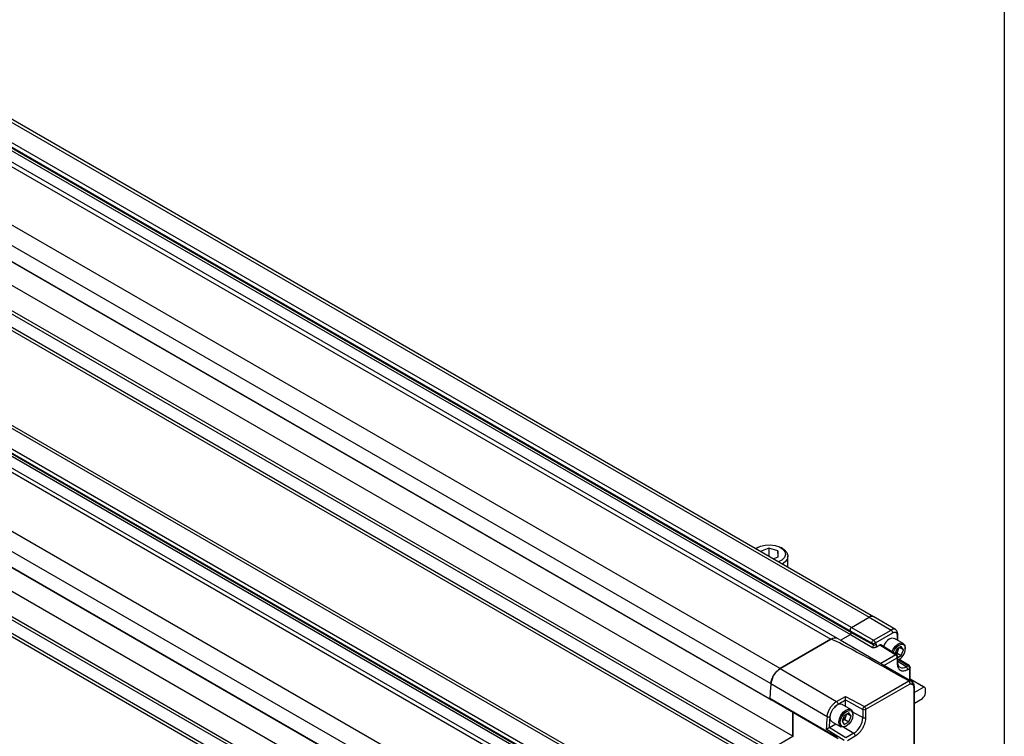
# Model space of a CAD drawing. Header units: millimetres. Extents: x 16 to 683, y 16 to 524.
# Tile 14 of 15: x 543 to 683, y 338 to 440. Entities that reach past the tile are written whole.
import ezdxf

# ---------------------------------------------------------------- set-up
doc = ezdxf.new("R2010")
doc.units = ezdxf.units.MM
doc.header["$LTSCALE"] = 2.5
doc.layers.add('TEXT', color=140, linetype='Continuous', lineweight=25)

msp = doc.modelspace()

# ---------------------------------------------------------------- linework, layer by layer
for p, q in [((433.721, 487.73), (663.531, 355.064)), ((664.156, 355.126), (434.346, 487.792)), ((431.031, 485.798), (660.841, 353.132)), ((661.034, 353.623), (431.224, 486.289)), ((428.308, 484.605), (658.117, 351.939)), ((659.055, 352.032), (429.245, 484.698)), ((431.065, 485.279), (660.875, 352.612)), ((431.181, 485.573), (660.991, 352.907)), ((650.957, 347.805), (421.147, 480.471)), ((419.83, 478.354), (649.639, 345.687)), ((419.662, 476.184), (649.472, 343.518)), ((419.838, 476.016), (649.648, 343.35)), ((652.726, 338.237), (422.916, 470.903)), ((649.648, 336.46), (419.838, 469.126)), ((649.472, 336.088), (419.662, 468.755)), ((419.83, 466.779), (649.639, 334.113)), ((420.21, 466.089), (650.019, 333.423)), ((421.147, 437.195), (650.957, 304.528)), ((419.83, 435.077), (649.639, 302.411)), ((649.472, 300.241), (419.662, 432.907)), ((649.648, 300.073), (419.838, 432.739)), ((621.436, 329.838), (445.99, 431.121)), ((652.726, 294.96), (422.916, 427.626)), ((626.85, 332.963), (462.448, 427.87)), ((627.216, 333.174), (462.814, 428.082)), ((459.924, 426.444), (624.353, 331.522)), ((419.662, 425.478), (649.472, 292.812)), ((419.838, 425.85), (649.648, 293.183)), ((621.985, 330.155), (457.27, 425.243)), ((623.831, 331.221), (459.757, 425.938)), ((623.398, 330.971), (459.792, 425.419)), ((623.711, 331.151), (459.907, 425.713)), ((419.83, 423.502), (649.639, 290.836)), ((420.21, 422.812), (650.019, 290.146)), ((647.761, 364.922), (647.51, 364.778)), ((649.314, 364.815), (648.137, 364.374)), ((650.6, 364.436), (649.314, 364.815)), ((649.314, 364.815), (649.314, 363.694)), ((651.267, 364.778), (651.017, 364.922)), ((649.978, 363.343), (649.862, 363.377)), ((649.944, 363.33), (650.675, 363.604)), ((650.675, 363.604), (650.6, 364.436)), ((650.6, 364.436), (650.6, 363.576)), ((652.045, 362.117), (652.045, 363.693)), ((661.034, 353.623), (663.531, 355.064)), ((661.034, 353.623), (663.531, 355.064)), ((663.531, 355.064), (666.627, 353.246)), ((667.236, 353.304), (664.16, 355.124)), ((661.034, 353.623), (664.129, 351.804)), ((659.459, 351.794), (660.875, 352.612)), ((660.841, 353.132), (663.96, 351.374)), ((660.841, 353.132), (660.991, 352.907)), ((660.841, 353.132), (660.991, 352.907)), ((660.875, 352.612), (663.971, 350.794)), ((660.991, 352.907), (664.11, 351.148)), ((664.129, 351.804), (666.627, 353.246)), ((664.394, 351.449), (666.846, 352.864)), ((667.482, 352.497), (667.482, 351.856)), ((667.573, 351.803), (667.573, 352.625)), ((650.952, 347.802), (658.117, 351.939)), ((658.117, 351.939), (650.957, 347.805)), ((659.377, 351.846), (659.055, 352.032)), ((669.519, 345.987), (659.431, 351.811)), ((664.11, 351.148), (663.96, 351.374)), ((664.394, 351.449), (664.522, 351.257)), ((664.534, 350.864), (665.011, 351.14)), ((665.011, 351.14), (667.274, 349.716)), ((667.438, 349.726), (665.162, 351.159)), ((668.333, 351.364), (667.107, 352.072)), ((668.048, 350.911), (667.411, 350.543)), ((668.367, 350.457), (667.815, 350.776)), ((668.367, 350.457), (668.048, 350.911)), ((667.274, 349.716), (665.167, 348.499)), ((667.411, 350.543), (667.161, 349.9)), ((667.256, 349.841), (667.474, 349.967)), ((667.435, 349.728), (667.438, 349.726)), ((667.474, 349.967), (667.633, 350.378)), ((667.474, 349.967), (668.048, 349.635)), ((667.584, 349.367), (668.048, 349.635)), ((667.584, 348.651), (667.584, 349.462)), ((667.633, 350.378), (667.78, 350.756)), ((668.048, 349.635), (668.367, 350.457)), ((668.624, 350.605), (668.624, 350.72)), ((665.607, 348.245), (667.493, 349.334)), ((667.493, 349.334), (667.493, 348.523)), ((668.754, 348.05), (667.584, 348.773)), ((667.584, 348.655), (667.584, 348.651)), ((667.63, 348.998), (667.73, 349.055)), ((667.715, 349.016), (669.014, 348.2)), ((669.172, 348.215), (667.782, 349.088)), ((669.014, 348.2), (668.754, 348.05)), ((669.169, 348.216), (669.172, 348.215)), ((650.952, 347.802), (658.901, 343.124)), ((668.967, 347.672), (669.227, 347.822)), ((669.227, 347.822), (669.227, 346.156)), ((669.318, 346.103), (669.318, 347.95)), ((649.635, 345.685), (657.582, 341.005)), ((662.842, 342.414), (669.12, 346.041)), ((663.061, 342.032), (669.297, 345.633)), ((671.357, 345.143), (669.318, 346.319)), ((671.237, 345.172), (669.318, 346.279)), ((669.906, 333.281), (669.906, 345.269)), ((658.901, 343.124), (660.189, 343.868)), ((660.189, 343.868), (662.842, 342.414)), ((669.814, 345.141), (669.814, 333.153)), ((671.237, 345.172), (669.906, 344.404)), ((671.486, 344.346), (671.486, 344.857)), ((649.472, 343.595), (658.973, 338.069)), ((649.648, 343.426), (649.472, 343.595)), ((649.472, 343.518), (649.648, 343.35)), ((649.648, 343.426), (659.148, 337.901)), ((659.12, 342.743), (660.194, 343.362)), ((660.931, 341.988), (659.704, 342.696)), ((660.194, 343.362), (662.626, 342.028)), ((660.194, 342.413), (660.194, 343.362)), ((669.906, 342.924), (671.044, 343.581)), ((652.726, 338.237), (652.726, 341.637)), ((652.77, 338.186), (652.77, 341.611)), ((660.008, 341.167), (659.689, 340.345)), ((660.646, 341.535), (660.008, 341.167)), ((660.231, 341.002), (660.378, 341.38)), ((660.965, 341.081), (660.412, 341.4)), ((660.965, 341.081), (660.646, 341.535)), ((660.646, 340.259), (660.965, 341.081)), ((662.626, 340.858), (661.185, 341.634)), ((661.222, 341.23), (661.222, 341.344)), ((662.626, 342.028), (662.626, 340.858)), ((663.061, 340.862), (663.061, 342.032)), ((657.9, 339.465), (658.788, 339.977)), ((658.298, 340.26), (659.524, 339.552)), ((659.689, 340.345), (660.008, 339.891)), ((659.702, 340.377), (659.752, 340.407)), ((659.752, 340.407), (659.703, 340.381)), ((659.752, 340.407), (660.071, 340.591)), ((660.008, 339.891), (660.646, 340.259)), ((660.071, 340.591), (660.231, 341.002)), ((660.071, 340.591), (660.646, 340.259)), ((660.228, 339.622), (660.327, 339.68)), ((659.998, 337.641), (657.441, 339.229)), ((660.226, 337.999), (657.881, 339.455)), ((659.958, 339.509), (661.351, 338.649)), ((661.351, 338.649), (660.226, 337.999)), ((660.439, 337.621), (661.564, 338.271)), ((649.648, 336.46), (652.726, 338.237))]:
    msp.add_line(p, q)
at = {"flags": 128}
for points in [[(647.499, 364.742), (647.601, 364.82), (648.136, 365.098)], [(648.136, 365.098), (648.794, 365.267), (649.511, 365.31), (650.215, 365.223), (650.839, 365.015), (651.32, 364.706), (651.613, 364.326), (651.688, 363.912), (651.538, 363.506), (651.177, 363.146), (650.704, 362.892)], [(651.267, 364.778), (651.503, 364.622), (651.883, 364.221), (652.042, 363.773), (651.964, 363.318), (651.658, 362.896), (651.23, 362.588)], [(666.404, 352.002), (666.784, 352.135), (667.107, 352.072)], [(666.746, 350.162), (666.927, 350.552), (667.25, 350.987), (667.63, 351.294), (668.011, 351.427), (668.333, 351.364), (668.549, 351.116), (668.624, 350.72)], [(666.917, 350.054), (667.097, 350.454), (667.387, 350.846), (667.729, 351.122), (668.072, 351.241), (668.362, 351.185), (668.556, 350.962), (668.624, 350.605)], [(667.63, 348.998), (667.63, 348.998), (667.584, 348.973)], [(660.228, 339.622), (660.228, 339.622), (659.847, 339.49), (659.524, 339.552), (659.309, 339.801), (659.233, 340.196), (659.309, 340.679), (659.524, 341.176), (659.847, 341.611), (660.228, 341.919), (660.608, 342.051), (660.931, 341.988), (661.146, 341.74), (661.222, 341.344), (661.222, 341.344)], [(661.222, 341.23), (661.154, 340.795), (660.96, 340.347), (660.669, 339.956), (660.327, 339.679), (659.984, 339.56), (659.694, 339.617), (659.5, 339.84), (659.432, 340.196), (659.5, 340.631), (659.694, 341.078), (659.984, 341.47), (660.327, 341.746), (660.669, 341.865), (660.96, 341.809), (661.154, 341.586), (661.222, 341.23)], [(658.298, 340.26), (658.121, 340.436), (658.009, 340.829)]]:
    msp.add_lwpolyline(points, dxfattribs=at)
for centre, radius, start, end in [((663.893, 354.589), 0.598, 63.53137, 127.30458), ((663.897, 354.553), 0.629, 65.69288, 125.61758), ((661.235, 353.26), 0.415, 119.01799, 198.00011), ((661.235, 353.26), 0.415, 119.01799, 198.00011), ((660.754, 352.83), 0.249, 299.01799, 18.00011), ((660.754, 352.83), 0.249, 299.01799, 18.00011), ((666.978, 352.784), 0.581, 63.97677, 127.2601), ((666.365, 352.842), 0.481, 2.6294, 57.08191), ((667.419, 352.638), 0.154, 293.72933, 354.93261), ((658.665, 351.186), 0.931, 65.26199, 126.04847), ((658.665, 351.184), 0.932, 65.30813, 126.00233), ((663.825, 351.056), 0.299, 299.01799, 18.00011), ((664.247, 351.463), 0.343, 246.44176, 323.17506), ((667.589, 350.167), 2.185, 122.86328, 159.80041), ((666.466, 350.817), 1.247, 308.84424, 339.37497), ((667.366, 349.577), 0.166, 65.38796, 123.52497), ((667.272, 349.462), 0.312, 0.08478, 57.80928), ((666.801, 350.632), 1.823, 295.43703, 359.1683), ((666.676, 350.763), 1.033, 338.06198, 357.23792), ((667.43, 348.665), 0.155, 293.82084, 354.85902), ((668.241, 348.721), 0.844, 242.70064, 307.38662), ((668.485, 347.65), 0.483, 2.6952, 56.14996), ((669.105, 348.071), 0.158, 66.32758, 125.42209), ((669.006, 347.95), 0.313, 0.13453, 57.86574), ((652.541, 345.351), 2.921, 122.8418, 173.39588), ((716.655, 339.411), 67.309, 174.64964, 176.50193), ((716.719, 339.403), 67.378, 174.65031, 176.43277), ((669.226, 345.311), 0.737, 66.54211, 98.23503), ((670.526, 344.39), 0.961, 302.60548, 357.39452), ((671.221, 344.903), 0.269, 349.97451, 86.67657), ((659.404, 341.831), 0.915, 70.86512, 145.55893), ((659.273, 341.388), 1.033, 338.06198, 357.23792), ((663.098, 342.008), 0.472, 149.77738, 177.63091), ((663.099, 342.029), 0.463, 123.83437, 152.0782), ((724.795, 334.8), 67.499, 174.72521, 176.23769), ((659.106, 341.416), 1.199, 302.63797, 339.77289), ((659.858, 340.984), 2.772, 302.60548, 357.39452), ((662.839, 341.291), 0.483, 243.854, 297.30065), ((661.082, 338.248), 0.483, 2.6952, 56.14996)]:
    msp.add_arc(centre, radius, start, end)
msp.add_ellipse((810.077, 262.683), major_axis=(151.964, -89.252), ratio=0.0075566, start_param=2.7630563, end_param=3.1373041)
for points, knots in [([(666.846, 352.864), (666.862, 352.873), (666.895, 352.892), (666.944, 352.913), (666.993, 352.93), (667.04, 352.942), (667.087, 352.95), (667.132, 352.952), (667.175, 352.949), (667.224, 352.94), (667.278, 352.921), (667.332, 352.886), (667.379, 352.841), (667.42, 352.781), (667.467, 352.678), (667.476, 352.57), (667.482, 352.497)], [0, 0, 0, 0, 0.049534, 0.0990683, 0.1486033, 0.1981392, 0.2476764, 0.2972152, 0.3467559, 0.3962989, 0.4741936, 0.5528972, 0.6337945, 0.7082968, 0.8013896, 1, 1, 1, 1]), ([(667.573, 352.625), (667.568, 352.704), (667.555, 352.893), (667.448, 353.145), (667.296, 353.253), (667.229, 353.301)], [0, 0, 0, 0, 0.2898932, 0.6862026, 1, 1, 1, 1]), ([(663.96, 351.374), (663.944, 351.398), (663.935, 351.432), (663.936, 351.51), (663.945, 351.554), (663.979, 351.641), (664.004, 351.683), (664.062, 351.755), (664.096, 351.785), (664.129, 351.804)], [0, 0, 0, 0, 0.25, 0.25, 0.5, 0.5, 0.75, 0.75, 1, 1, 1, 1]), ([(663.96, 351.374), (663.968, 351.37), (663.983, 351.362), (664.016, 351.35), (664.06, 351.341), (664.118, 351.34), (664.183, 351.348), (664.242, 351.365), (664.301, 351.39), (664.35, 351.417), (664.38, 351.439), (664.394, 351.449)], [0, 0, 0, 0, 0.0683562, 0.1250206, 0.2493447, 0.3730906, 0.4965557, 0.6549822, 0.7449836, 0.8835704, 1, 1, 1, 1]), ([(663.971, 350.794), (663.997, 350.793), (664.043, 350.79), (664.114, 350.788), (664.182, 350.787), (664.255, 350.791), (664.328, 350.798), (664.401, 350.811), (664.472, 350.833), (664.513, 350.854), (664.534, 350.864)], [0, 0, 0, 0, 0.1331662, 0.2315717, 0.3566973, 0.4758437, 0.5984192, 0.7270257, 0.8611888, 1, 1, 1, 1]), ([(664.129, 351.804), (664.14, 351.798), (664.159, 351.785), (664.188, 351.762), (664.214, 351.738), (664.237, 351.713), (664.258, 351.689), (664.276, 351.665), (664.305, 351.626), (664.339, 351.57), (664.373, 351.502), (664.387, 351.466), (664.394, 351.449)], [0, 0, 0, 0, 0.0870843, 0.1687856, 0.2451132, 0.3160789, 0.3816979, 0.44199, 0.4969808, 0.6774483, 0.8447623, 1, 1, 1, 1]), ([(664.534, 350.864), (664.538, 350.877), (664.546, 350.903), (664.556, 350.942), (664.563, 350.977), (664.569, 351.026), (664.572, 351.097), (664.562, 351.168), (664.544, 351.218), (664.532, 351.242), (664.525, 351.254), (664.522, 351.257)], [0, 0, 0, 0, 0.0836289, 0.1672676, 0.2509268, 0.3189732, 0.5002244, 0.7506151, 0.874587, 0.9576903, 1, 1, 1, 1]), ([(665.171, 351.152), (665.163, 351.157), (665.144, 351.168), (665.106, 351.172), (665.061, 351.164), (665.028, 351.148), (665.011, 351.14)], [0, 0, 0, 0, 0.1960652, 0.4540865, 0.7220645, 1, 1, 1, 1]), ([(667.493, 349.334), (667.493, 349.4), (667.469, 349.48), (667.388, 349.621), (667.331, 349.682), (667.274, 349.716)], [0, 0, 0, 0, 0.5, 0.5, 1, 1, 1, 1]), ([(667.493, 349.334), (667.517, 349.352), (667.565, 349.388), (667.591, 349.437), (667.584, 349.461), (667.583, 349.462)], [0, 0, 0, 0, 0.4870105, 0.974021, 1, 1, 1, 1]), ([(667.493, 348.523), (667.493, 348.493), (667.494, 348.433), (667.501, 348.345), (667.511, 348.26), (667.526, 348.179), (667.545, 348.101), (667.568, 348.026), (667.604, 347.935), (667.656, 347.832), (667.732, 347.725), (667.821, 347.636), (667.923, 347.566), (668.035, 347.514), (668.197, 347.47), (668.414, 347.466), (668.644, 347.521), (668.81, 347.59), (668.903, 347.636), (668.949, 347.662), (668.967, 347.672)], [0, 0, 0, 0, 0.0342973, 0.0685946, 0.1028919, 0.1371892, 0.1714865, 0.2057838, 0.2400811, 0.305071, 0.3700648, 0.4351241, 0.5001663, 0.5654918, 0.6301547, 0.7600755, 0.8799368, 0.9396841, 0.9770699, 1, 1, 1, 1]), ([(667.852, 347.976), (667.79, 348.027), (667.675, 348.123), (667.593, 348.403), (667.586, 348.595), (667.584, 348.651)], [0, 0, 0, 0, 0.4512347, 0.8408828, 1, 1, 1, 1]), ([(669.014, 348.2), (669.024, 348.193), (669.046, 348.179), (669.077, 348.151), (669.108, 348.119), (669.138, 348.08), (669.166, 348.035), (669.192, 347.983), (669.211, 347.931), (669.224, 347.875), (669.226, 347.842), (669.227, 347.822)], [0, 0, 0, 0, 0.094468, 0.1888008, 0.286268, 0.3894571, 0.5001495, 0.617121, 0.7500838, 0.8573929, 1, 1, 1, 1]), ([(649.635, 345.685), (649.644, 345.783), (649.661, 345.883), (649.707, 346.087), (649.738, 346.192), (649.812, 346.4), (649.855, 346.503), (649.954, 346.706), (650.009, 346.807), (650.129, 347.001), (650.194, 347.093), (650.331, 347.268), (650.404, 347.352), (650.554, 347.505), (650.632, 347.575), (650.79, 347.7), (650.871, 347.756), (650.952, 347.802)], [0, 0, 0, 0, 0.125, 0.125, 0.25, 0.25, 0.375, 0.375, 0.5, 0.5, 0.625, 0.625, 0.75, 0.75, 0.875, 0.875, 1, 1, 1, 1]), ([(669.318, 347.951), (669.318, 347.95), (669.326, 347.927), (669.3, 347.878), (669.251, 347.841), (669.227, 347.822)], [0, 0, 0, 0, 0.0103349, 0.5051675, 1, 1, 1, 1]), ([(669.297, 345.633), (669.299, 345.645), (669.302, 345.67), (669.302, 345.708), (669.299, 345.744), (669.293, 345.779), (669.285, 345.81), (669.276, 345.839), (669.261, 345.877), (669.238, 345.921), (669.202, 345.972), (669.163, 346.013), (669.133, 346.032), (669.12, 346.041)], [0, 0, 0, 0, 0.0856307, 0.1664448, 0.2424453, 0.3136362, 0.3800223, 0.4416101, 0.498408, 0.6216924, 0.7480335, 0.8883815, 1, 1, 1, 1]), ([(669.297, 345.633), (669.315, 345.634), (669.351, 345.635), (669.403, 345.633), (669.461, 345.626), (669.526, 345.612), (669.571, 345.594), (669.593, 345.584)], [0, 0, 0, 0, 0.166672, 0.3333464, 0.5000261, 0.7500205, 1, 1, 1, 1]), ([(669.593, 345.584), (669.632, 345.657), (669.646, 345.742), (669.619, 345.891), (669.577, 345.954), (669.519, 345.987)], [0, 0, 0, 0, 0.5, 0.5, 1, 1, 1, 1]), ([(669.519, 345.987), (669.565, 345.965), (669.618, 345.939), (669.653, 345.888), (669.658, 345.881)], [0, 0, 0, 0, 0.8617728, 1, 1, 1, 1]), ([(669.593, 345.584), (669.662, 345.553), (669.718, 345.497), (669.794, 345.345), (669.814, 345.249), (669.814, 345.141)], [0, 0, 0, 0, 0.5, 0.5, 1, 1, 1, 1]), ([(669.906, 345.269), (669.902, 345.33), (669.896, 345.453), (669.843, 345.623), (669.764, 345.775), (669.691, 345.851), (669.654, 345.89)], [0, 0, 0, 0, 0.2438997, 0.4936724, 0.7465089, 1, 1, 1, 1]), ([(669.814, 345.141), (669.839, 345.16), (669.887, 345.197), (669.913, 345.246), (669.906, 345.269), (669.906, 345.269)], [0, 0, 0, 0, 0.4988681, 0.9977362, 1, 1, 1, 1]), ([(660.194, 343.362), (660.194, 343.362), (660.195, 343.394), (660.195, 343.476), (660.194, 343.585), (660.193, 343.674), (660.192, 343.739), (660.191, 343.807), (660.189, 343.845), (660.189, 343.868)], [0, 0, 0, 0, 0.0022443, 0.1978406, 0.4248374, 0.5472478, 0.6885697, 0.8169065, 1, 1, 1, 1]), ([(657.582, 341.005), (657.585, 341.035), (657.591, 341.096), (657.607, 341.19), (657.626, 341.287), (657.65, 341.387), (657.679, 341.489), (657.713, 341.594), (657.752, 341.699), (657.796, 341.806), (657.845, 341.912), (657.898, 342.018), (657.955, 342.123), (658.027, 342.242), (658.115, 342.377), (658.225, 342.524), (658.346, 342.667), (658.477, 342.802), (658.614, 342.925), (658.757, 343.036), (658.853, 343.095), (658.901, 343.124)], [0, 0, 0, 0, 0.03827499, 0.07734966, 0.1171839, 0.15773093, 0.19893729, 0.24074304, 0.28308203, 0.32588235, 0.36906694, 0.41255432, 0.45625942, 0.50009458, 0.56545828, 0.63361216, 0.70415822, 0.77662424, 0.85047588, 0.92513459, 1, 1, 1, 1]), ([(658.901, 343.124), (658.959, 343.091), (659.016, 343.03), (659.097, 342.889), (659.12, 342.809), (659.12, 342.743)], [0, 0, 0, 0, 0.5, 0.5, 1, 1, 1, 1]), ([(658.015, 340.972), (658.015, 340.997), (658.017, 341.047), (658.025, 341.127), (658.038, 341.211), (658.057, 341.3), (658.082, 341.392), (658.113, 341.488), (658.15, 341.588), (658.204, 341.713), (658.284, 341.868), (658.382, 342.024), (658.479, 342.156), (658.564, 342.259), (658.621, 342.32), (658.649, 342.349)], [0, 0, 0, 0, 0.0545685, 0.1112821, 0.1701044, 0.2310025, 0.2939562, 0.3589415, 0.4259277, 0.4948718, 0.6156994, 0.7473001, 0.8368176, 0.9210477, 1, 1, 1, 1]), ([(663.061, 342.032), (663.004, 341.999), (662.925, 341.98), (662.765, 341.978), (662.685, 341.996), (662.626, 342.028)], [0, 0, 0, 0, 0.5, 0.5, 1, 1, 1, 1]), ([(662.842, 342.414), (662.899, 342.38), (662.956, 342.319), (663.037, 342.178), (663.061, 342.099), (663.061, 342.032)], [0, 0, 0, 0, 0.5, 0.5, 1, 1, 1, 1]), ([(657.582, 341.005), (657.607, 340.99), (657.639, 340.977), (657.713, 340.955), (657.754, 340.947), (657.838, 340.941), (657.88, 340.942), (657.955, 340.952), (657.988, 340.961), (658.015, 340.972)], [0, 0, 0, 0, 0.25, 0.25, 0.5, 0.5, 0.75, 0.75, 1, 1, 1, 1]), ([(661.564, 338.271), (661.591, 338.287), (661.645, 338.319), (661.725, 338.373), (661.805, 338.432), (661.884, 338.495), (661.963, 338.562), (662.04, 338.634), (662.138, 338.732), (662.255, 338.861), (662.387, 339.027), (662.511, 339.202), (662.624, 339.387), (662.727, 339.577), (662.848, 339.836), (662.961, 340.157), (663.03, 340.466), (663.054, 340.675), (663.06, 340.787), (663.06, 340.841), (663.061, 340.862)], [0, 0, 0, 0, 0.0342973, 0.0685946, 0.1028919, 0.1371892, 0.1714865, 0.2057838, 0.2400811, 0.3050715, 0.3700656, 0.4351246, 0.5001663, 0.5654924, 0.6301555, 0.7600756, 0.8799372, 0.9396843, 0.9770725, 1, 1, 1, 1]), ([(657.441, 339.229), (657.448, 339.232), (657.464, 339.24), (657.5, 339.259), (657.566, 339.295), (657.649, 339.338), (657.731, 339.38), (657.787, 339.408), (657.838, 339.434), (657.867, 339.448), (657.881, 339.455)], [0, 0, 0, 0, 0.0576132, 0.1525873, 0.3092022, 0.5720757, 0.6953964, 0.8051045, 0.9049147, 1, 1, 1, 1])]:
    msp.add_open_spline(points, degree=3, knots=knots)
for points in [[(658.649, 342.349), (658.796, 342.514), (658.958, 342.649), (659.12, 342.743)], [(657.9, 339.465), (657.932, 339.917), (657.968, 340.372), (658.009, 340.829)], [(658.009, 340.829), (658.009, 340.875), (658.008, 340.922), (658.008, 340.969)], [(657.881, 339.455), (657.888, 339.458), (657.894, 339.461), (657.9, 339.465)]]:
    msp.add_open_spline(points, degree=3)
at = {"layer": 'TEXT'}
msp.add_line((682.625, 523.875), (682.625, 15.875), dxfattribs=at)

doc.saveas('drawing.dxf')
